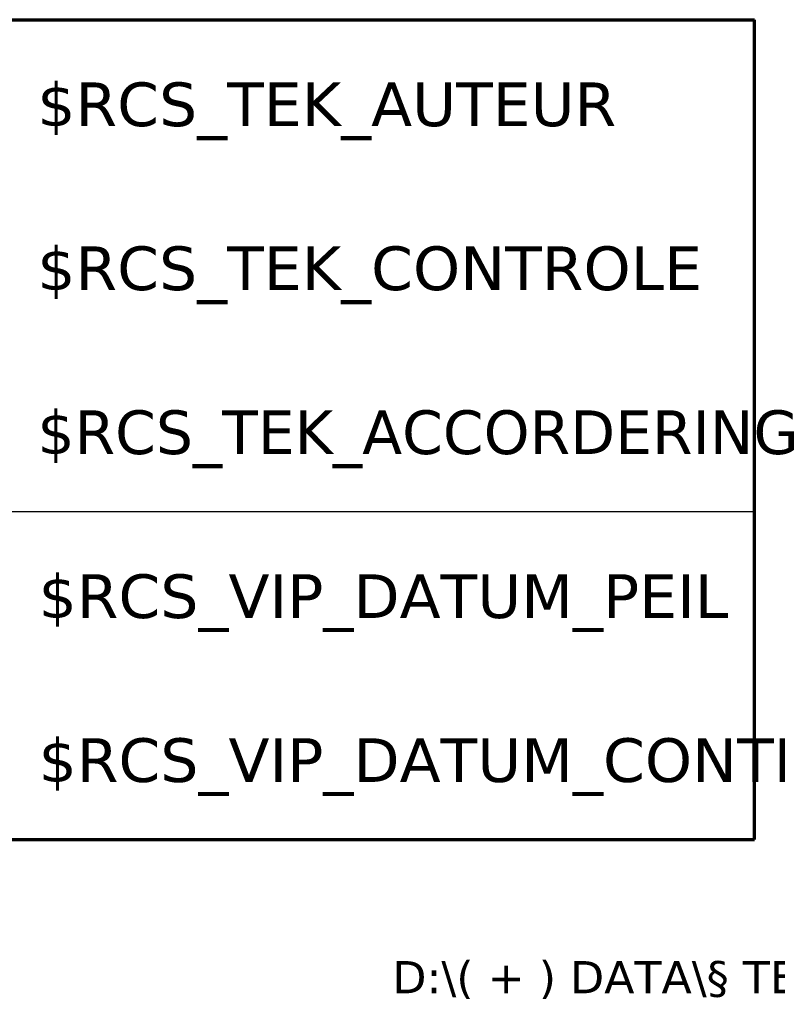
# Model space of a CAD drawing. Header units: millimetres. Extents: x -200 to 7, y -7 to 90.
# Tile 2 of 69: x -164 to -129, y 2 to 47. Entities that reach past the tile are written whole.
import ezdxf
from ezdxf.enums import TextEntityAlignment as Align

# ---------------------------------------------------------------- set-up
doc = ezdxf.new("R2010")
doc.units = ezdxf.units.MM
doc.layers.add('--.--_L_titelblok', color=7, linetype='Continuous')
doc.layers.add('--.--_T_titelblok', color=6, linetype='Continuous')
doc.styles.add('Verdana', font='verdana.ttf', dxfattribs={"height": 1.475})
doc.styles.add('Verdana_3', font='verdana.ttf', dxfattribs={"height": 2})

msp = doc.modelspace()

# ---------------------------------------------------------------- linework, layer by layer
at = {"layer": '--.--_L_titelblok', "lineweight": 70}
for p, q in [((-200, 47.5), (-130, 47.5)), ((-130, 10), (-130, 47.5)), ((-200, 10), (-130, 10))]:
    msp.add_line(p, q, dxfattribs=at)
at = {"layer": '--.--_L_titelblok'}
msp.add_line((-200, 25), (-130, 25), dxfattribs=at)

# ---------------------------------------------------------------- texts
at = {"layer": '--.--_T_titelblok', "style": 'Verdana'}
msp.add_text('D:\\( + ) DATA\\§ TEKENING - titelblok-tekeningkader\\2025-02-01\\RCS_--_titelblok_klein.dwg', height=1.475, dxfattribs=at).set_placement((-55, 3.7), align=Align.MIDDLE_RIGHT)
at = {"layer": '--.--_T_titelblok', "style": 'Verdana_3'}
for tag, p in [('$RCS_TEK_AUTEUR', (-162.788, 42.63)), ('$RCS_TEK_CONTROLE', (-162.788, 35.13)), ('$RCS_TEK_ACCORDERING', (-162.788, 27.63)), ('$RCS_VIP_DATUM_PEIL', (-162.729, 20.13)), ('$RCS_VIP_DATUM_CONTROLE', (-162.729, 12.63))]:
    msp.add_attdef(tag, p, '', height=2, dxfattribs=at)

doc.saveas('drawing.dxf')
